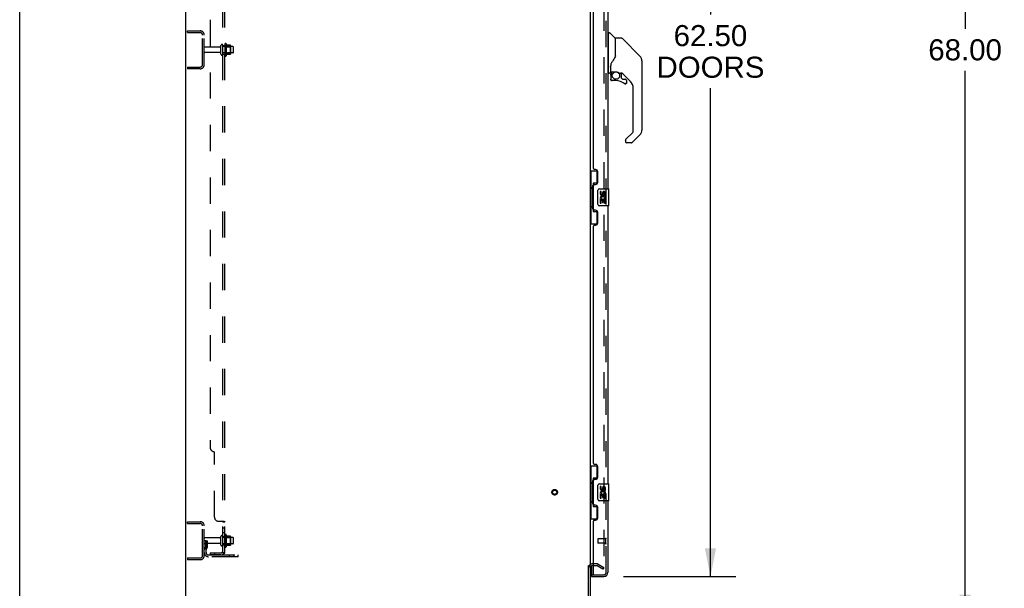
# Model space of a CAD drawing. Header units: inches. Extents: x 0 to 283, y 0 to 183.
# Tile 4 of 81: x 0 to 58, y 62 to 96. Entities that reach past the tile are written whole.
import ezdxf

# ---------------------------------------------------------------- set-up
doc = ezdxf.new("R2010")
doc.units = ezdxf.units.IN
doc.header["$LTSCALE"] = 15.583333
doc.header["$MEASUREMENT"] = 0
doc.linetypes.add('HIDDEN', pattern=[0.2, 0.1, -0.1])
doc.layers.get('0').update_dxf_attribs({"linetype": 'CONTINUOUS'})
for name, color, linetype in [('DEFAULT_2', 8, 'HIDDEN'), ('DIMENSIONS', 7, 'CONTINUOUS'), ('LEFTHAND_DOOR_ASSEMBLY', 7, 'CONTINUOUS'), ('RIGHTHAND_DOOR_ASSEMBLY', 7, 'CONTINUOUS'), ('SUBPANEL', 7, 'CONTINUOUS')]:
    doc.layers.add(name, color=color, linetype=linetype)
doc.styles.get("Standard").update_dxf_attribs({"font": 'arial.ttf'})
doc.dimstyles.new('DIMSTYLE_1', dxfattribs={"dimtxt": 1.25, "dimasz": 1.666667, "dimexe": 0.09, "dimexo": 0.07, "dimgap": 0.0375, "dimtad": 0, "dimtih": 1, "dimtoh": 1, "dimzin": 4, "dimdsep": 46, "dimtxsty": 'Standard', "dimblk": '_FILLED', "dimblk1": '_FILLED', "dimblk2": '_FILLED', "dimcen": 0.09, "dimadec": 3, "dimazin": 1, "dimtfac": 1, "dimtdec": 3, "dimtofl": 0, "dimtmove": 0, "dimatfit": 3, "dimldrblk": '_FILLED', "dimfxl": 0, "dimtolj": 1, "dimtzin": 4, "dimarcsym": 0})

# ---------------------------------------------------------------- blocks, each defined once
blk = doc.blocks.new('_FILLED')
at = {"color": 0, "linetype": 'ByBlock'}
blk.add_solid([(0, 0), (-1, 0.2), (-1, -0.2)], dxfattribs=at)
blk = doc.blocks.new('*D9')
at = {"layer": 'DIMENSIONS', "color": 2, "linetype": 'Continuous'}
for p, q in [((35.831, 125.006), (42.494, 125.006)), ((40.994, 125.006), (40.994, 95.849)), ((40.994, 62.506), (40.994, 91.474)), ((35.831, 62.506), (42.494, 62.506))]:
    blk.add_line(p, q, dxfattribs=at)
at = {"layer": 'DIMENSIONS', "color": 2, "linetype": 'Continuous', "xscale": 1.6666666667, "yscale": 1.6666666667, "zscale": 1.6666666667}
for p, rotation in [((40.994, 125.006), 90), ((40.994, 62.506), 270)]:
    blk.add_blockref('_FILLED', p, dxfattribs=dict(at, rotation=rotation))
at = {"layer": 'DIMENSIONS', "color": 2, "linetype": 'Continuous', "insert": (40.994, 95.224), "char_height": 1.25, "width": 6.39405, "attachment_point": 2, "line_spacing_factor": 0.9}
blk.add_mtext('62.50\\PDOORS', dxfattribs=at)
blk = doc.blocks.new('*D12')
at = {"layer": 'DIMENSIONS', "color": 2, "linetype": 'Continuous'}
for p, q in [((58.362, 127.756), (54.606, 127.756)), ((56.106, 127.756), (56.106, 95.006)), ((56.106, 59.756), (56.106, 92.506)), ((58.362, 59.756), (54.606, 59.756))]:
    blk.add_line(p, q, dxfattribs=at)
at = {"layer": 'DIMENSIONS', "color": 2, "linetype": 'Continuous', "xscale": 1.6666666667, "yscale": 1.6666666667, "zscale": 1.6666666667}
for p, rotation in [((56.106, 127.756), 90), ((56.106, 59.756), 270)]:
    blk.add_blockref('_FILLED', p, dxfattribs=dict(at, rotation=rotation))
at = {"layer": 'DIMENSIONS', "color": 2, "linetype": 'Continuous', "insert": (56.106, 94.381), "char_height": 1.25, "width": 4.36803, "attachment_point": 2, "line_spacing_factor": 0.9}
blk.add_mtext('68.00', dxfattribs=at)

msp = doc.modelspace()

# ---------------------------------------------------------------- linework, layer by layer
at = {"color": 7, "linetype": 'Continuous'}
for p, q in [((0, 0), (0, 183.333)), ((33.748, 63.152), (33.852, 63.152))]:
    msp.add_line(p, q, dxfattribs=at)
at = {"color": 3, "linetype": 'Continuous'}
for p, q in [((9.852, 59.86), (9.852, 127.652)), ((33.852, 124.308), (33.852, 63.204)), ((33.748, 60.003), (33.748, 63.164)), ((33.852, 63.152), (33.852, 60.003)), ((34.056, 63.152), (33.995, 63.152))]:
    msp.add_line(p, q, dxfattribs=at)
msp.add_arc((33.995, 63.01), 0.142, 90, 180, dxfattribs=at)
at = {"layer": 'DEFAULT_2', "color": 8, "linetype": 'HIDDEN'}
for p, q in [((34.665, 124.491), (34.665, 63.022)), ((9.956, 94.777), (9.956, 94.881)), ((9.956, 94.881), (10.71, 94.881)), ((9.956, 94.777), (10.71, 94.777)), ((10.852, 92.878), (10.852, 94.635)), ((10.956, 92.878), (10.956, 94.635)), ((12.181, 94.09), (12.181, 93.422)), ((12.251, 94.112), (12.251, 93.4)), ((11.884, 93.921), (10.986, 93.921)), ((11.884, 93.591), (10.986, 93.591)), ((11.946, 93.499), (11.946, 94.014)), ((12.056, 93.499), (12.056, 94.014)), ((12.651, 93.944), (12.056, 93.944)), ((12.651, 93.569), (12.056, 93.569)), ((12.201, 93.94), (12.181, 93.96)), ((12.201, 93.573), (12.181, 93.553)), ((12.201, 93.94), (12.201, 93.573)), ((12.201, 93.94), (12.497, 93.94)), ((12.201, 93.573), (12.497, 93.573)), ((12.507, 94.034), (12.279, 94.034)), ((12.497, 93.94), (12.517, 93.96)), ((12.497, 93.94), (12.497, 93.573)), ((12.497, 93.573), (12.517, 93.553)), ((12.517, 94.012), (12.517, 93.501)), ((12.681, 93.599), (12.681, 93.914)), ((12.507, 93.479), (12.279, 93.479)), ((9.956, 92.735), (9.956, 92.631)), ((9.956, 92.735), (10.71, 92.735)), ((10.71, 92.631), (9.956, 92.631)), ((9.956, 65.756), (10.71, 65.756)), ((9.956, 65.652), (9.956, 65.756)), ((9.956, 65.652), (10.71, 65.652)), ((10.852, 63.753), (10.852, 65.51)), ((10.956, 63.753), (10.956, 65.51)), ((11.946, 64.374), (11.946, 64.889)), ((12.056, 64.374), (12.056, 64.889)), ((12.181, 64.965), (12.181, 64.297)), ((12.251, 64.987), (12.251, 64.275)), ((12.507, 64.909), (12.279, 64.909)), ((12.517, 64.887), (12.517, 64.376)), ((11.06, 64.631), (10.956, 64.631)), ((11.884, 64.796), (10.986, 64.796)), ((11.884, 64.466), (10.986, 64.466)), ((11.044, 64.285), (10.996, 64.217)), ((11.046, 64.291), (11.046, 64.631)), ((11.046, 64.456), (11.15, 64.456)), ((11.06, 64.631), (11.15, 64.631)), ((11.06, 63.93), (11.06, 64.631)), ((11.15, 64.291), (11.15, 64.631)), ((12.651, 64.819), (12.056, 64.819)), ((12.651, 64.444), (12.056, 64.444)), ((12.201, 64.815), (12.181, 64.835)), ((12.201, 64.448), (12.181, 64.428)), ((12.201, 64.815), (12.497, 64.815)), ((12.201, 64.815), (12.201, 64.448)), ((12.201, 64.448), (12.497, 64.448)), ((12.507, 64.354), (12.279, 64.354)), ((12.497, 64.815), (12.517, 64.835)), ((12.497, 64.815), (12.497, 64.448)), ((12.497, 64.448), (12.517, 64.428)), ((12.681, 64.474), (12.681, 64.789)), ((11.129, 64.224), (11.08, 64.156)), ((11.203, 63.788), (12.956, 63.788)), ((12.453, 63.684), (12.453, 63.788)), ((12.709, 63.684), (12.709, 63.788)), ((12.956, 63.684), (12.956, 63.788)), ((9.956, 63.61), (10.71, 63.61)), ((9.956, 63.61), (9.956, 63.506)), ((10.71, 63.506), (9.956, 63.506)), ((12.956, 63.684), (11.203, 63.684)), ((34.257, 63.256), (33.995, 63.256)), ((34.056, 63.152), (34.257, 63.152)), ((34.613, 62.952), (34.273, 63.148)), ((34.325, 63.238), (34.665, 63.042)), ((34.665, 63.042), (34.613, 62.952)), ((34.64, 63.004), (34.642, 63.003))]:
    msp.add_line(p, q, dxfattribs=at)
for points in [[(34.648, 63.002), (34.647, 63.002), (34.645, 63.002), (34.643, 63.002), (34.642, 63.003)], [(34.665, 63.022), (34.665, 63.02), (34.664, 63.017), (34.664, 63.015), (34.663, 63.013), (34.662, 63.011), (34.661, 63.009), (34.66, 63.008), (34.658, 63.006), (34.657, 63.005), (34.655, 63.004), (34.653, 63.003), (34.651, 63.002), (34.649, 63.002), (34.648, 63.002)]]:
    msp.add_lwpolyline(points, dxfattribs=at)
for radius in [0.164, 0.124]:
    msp.add_circle((31.748, 67.506), radius, dxfattribs=at)
for centre, radius, start, end in [((10.71, 94.635), 0.246, 0, 90), ((10.71, 94.635), 0.142, 0, 90), ((12.22, 94.09), 0.0384, 34.44966, 180), ((11.651, 93.756), 0.698, 23.96793, 30.66313), ((10.986, 93.891), 0.03, 90, 180), ((10.986, 93.621), 0.03, 180, 270), ((11.884, 93.984), 0.0625, 270, 360), ((11.884, 93.529), 0.0625, 0, 90), ((12.001, 94.014), 0.055, 360, 180), ((12.001, 93.499), 0.055, 180, 0), ((12.298, 94.044), 0.01, 203.96793, 270), ((12.507, 94.024), 0.01, 5.19383, 90), ((12.376, 94.012), 0.141, 0, 5.20805), ((12.376, 93.501), 0.141, 354.79195, 360), ((12.651, 93.914), 0.03, 359.99999, 90), ((12.651, 93.599), 0.03, 270, 0.00001), ((12.22, 93.422), 0.0384, 180, 325.55034), ((11.651, 93.756), 0.698, 329.33687, 336.03207), ((12.298, 93.469), 0.01, 90, 156.03207), ((12.507, 93.489), 0.01, 270, 354.80617), ((10.71, 92.878), 0.246, 270, 360), ((10.71, 92.878), 0.142, 270, 360), ((10.71, 65.51), 0.246, 0, 90), ((10.71, 65.51), 0.142, 0, 90), ((12.001, 64.889), 0.055, 360, 180), ((12.22, 64.965), 0.0384, 34.44966, 180), ((11.651, 64.631), 0.698, 23.96793, 30.66313), ((12.298, 64.919), 0.01, 203.96793, 270), ((12.507, 64.899), 0.01, 5.19383, 90), ((12.376, 64.887), 0.141, 0, 5.20805), ((10.986, 64.766), 0.03, 90, 180), ((10.986, 64.496), 0.03, 180, 270), ((11.036, 64.291), 0.01, 324.24611, 360), ((11.036, 64.291), 0.114, 324.24611, 360), ((11.884, 64.859), 0.0625, 270, 360), ((11.884, 64.404), 0.0625, 0, 90), ((12.001, 64.374), 0.055, 180, 0), ((12.22, 64.297), 0.0384, 180, 325.55034), ((11.651, 64.631), 0.698, 329.33687, 336.03207), ((12.298, 64.344), 0.01, 90, 156.03207), ((12.507, 64.364), 0.01, 270, 354.80617), ((12.376, 64.376), 0.141, 354.79195, 360), ((12.651, 64.789), 0.03, 359.99999, 90), ((12.651, 64.474), 0.03, 270, 0.00001), ((10.71, 63.753), 0.246, 270, 360), ((10.71, 63.753), 0.142, 270, 360), ((11.164, 64.095), 0.208, 144.24611, 180), ((11.203, 63.93), 0.246, 180, 270), ((11.164, 64.095), 0.104, 144.24611, 180), ((11.203, 63.93), 0.142, 180, 270), ((33.995, 63.01), 0.246, 90, 180), ((34.257, 63.119), 0.137, 60, 90), ((34.257, 63.119), 0.033, 60, 90)]:
    msp.add_arc(centre, radius, start, end, dxfattribs=at)
at = {"layer": 'LEFTHAND_DOOR_ASSEMBLY', "color": 8, "linetype": 'HIDDEN'}
for p, q in [((34.806, 62.753), (34.806, 124.76)), ((34.306, 64.724), (34.306, 64.496)), ((34.763, 64.734), (34.316, 64.734)), ((34.763, 64.486), (34.316, 64.486)), ((34.763, 64.752), (34.763, 64.468)), ((34.076, 62.61), (34.664, 62.61))]:
    msp.add_line(p, q, dxfattribs=at)
at = {"layer": 'LEFTHAND_DOOR_ASSEMBLY', "color": 3, "linetype": 'Continuous'}
for p, q in [((34.91, 102.006), (34.91, 85.506)), ((34.056, 86.714), (34.056, 100.799)), ((34.176, 86.654), (34.116, 86.654)), ((34.306, 85.904), (34.306, 86.524)), ((34.056, 84.299), (34.056, 85.714)), ((34.116, 85.774), (34.176, 85.774)), ((34.176, 84.239), (34.116, 84.239)), ((34.91, 84.506), (34.91, 68.006)), ((34.306, 83.489), (34.306, 84.109)), ((34.056, 69.214), (34.056, 83.299)), ((34.116, 83.359), (34.176, 83.359)), ((34.176, 69.154), (34.116, 69.154)), ((34.306, 68.404), (34.306, 69.024)), ((34.056, 66.799), (34.056, 68.214)), ((34.116, 68.274), (34.176, 68.274)), ((34.176, 66.739), (34.116, 66.739)), ((34.91, 67.006), (34.91, 62.753)), ((34.306, 65.989), (34.306, 66.609)), ((34.056, 62.63), (34.056, 65.799)), ((34.116, 65.859), (34.176, 65.859)), ((33.931, 62.506), (34.664, 62.506))]:
    msp.add_line(p, q, dxfattribs=at)
at = {"layer": 'LEFTHAND_DOOR_ASSEMBLY', "color": 7, "linetype": 'Continuous'}
for p, q in [((34.95, 94.701), (34.91, 94.701)), ((34.95, 92.386), (34.95, 94.752)), ((34.958, 94.76), (35.012, 94.76)), ((35.335, 94.454), (35.04, 94.749)), ((35.343, 94.433), (35.343, 93.381)), ((35.351, 93.393), (35.351, 94.437)), ((35.712, 94.445), (35.359, 94.445)), ((35.768, 94.422), (36.811, 93.379)), ((36.505, 93.685), (36.505, 93.685)), ((36.811, 93.379), (36.546, 93.645)), ((35.351, 93.402), (35.33, 93.344)), ((36.878, 93.29), (36.878, 93.289)), ((36.926, 93.101), (36.926, 88.998)), ((34.95, 92.437), (34.91, 92.437)), ((35.028, 92.378), (34.958, 92.378)), ((35.068, 92.827), (35.068, 92.819)), ((35.068, 92.819), (35.068, 92.418)), ((35.068, 92.742), (35.069, 92.748)), ((35.068, 92.735), (35.068, 92.742)), ((35.069, 92.748), (35.07, 92.755)), ((35.07, 92.755), (35.071, 92.761)), ((35.071, 92.761), (35.072, 92.768)), ((35.077, 92.849), (35.076, 92.825)), ((35.076, 92.469), (35.076, 92.825)), ((35.095, 92.45), (35.391, 92.45)), ((35.195, 92.45), (35.129, 92.384)), ((35.135, 92.379), (35.133, 92.381)), ((35.137, 92.377), (35.135, 92.379)), ((35.587, 92.378), (35.663, 92.378)), ((35.702, 92.375), (35.702, 92.091)), ((36.241, 91.882), (35.746, 92.377)), ((35.072, 92.245), (35.072, 92.008)), ((35.074, 92.245), (35.083, 92.245)), ((35.083, 92.008), (35.074, 92.008)), ((35.387, 91.929), (35.151, 91.929)), ((35.705, 92.083), (35.777, 92.011)), ((35.785, 92.008), (35.938, 92.008)), ((36.015, 91.81), (36.006, 91.81)), ((36.015, 91.81), (36.014, 91.801)), ((36.017, 91.929), (36.017, 91.81)), ((35.947, 91.733), (35.938, 91.733)), ((36.414, 88.913), (36.414, 91.464)), ((35.96, 88.426), (36.391, 88.857)), ((35.942, 88.383), (35.942, 88.323)), ((36.303, 88.244), (36.021, 88.244)), ((36.811, 88.72), (36.359, 88.268)), ((33.852, 86.581), (34.293, 86.581)), ((33.891, 86.581), (33.891, 85.556)), ((34.256, 86.581), (34.256, 85.801)), ((33.87, 85.556), (33.992, 85.556)), ((33.87, 85.556), (33.87, 84.456)), ((33.992, 85.587), (33.992, 85.607)), ((33.992, 84.456), (33.992, 85.556)), ((34.256, 85.846), (34.029, 85.846)), ((34.029, 85.846), (34.029, 84.166)), ((34.315, 84.606), (34.315, 85.406)), ((34.415, 85.506), (34.955, 85.506)), ((34.516, 85.352), (34.453, 85.352)), ((34.453, 85.352), (34.453, 85.216)), ((34.516, 85.216), (34.516, 85.352)), ((34.97, 84.521), (34.97, 85.491)), ((34.471, 84.891), (34.453, 84.891)), ((34.453, 84.891), (34.453, 84.66)), ((34.506, 84.891), (34.533, 84.91)), ((34.506, 84.891), (34.767, 84.891)), ((34.516, 84.828), (34.581, 84.828)), ((34.516, 84.66), (34.516, 84.828)), ((34.581, 85.278), (34.581, 85.209)), ((34.581, 84.828), (34.581, 84.692)), ((34.642, 85.216), (34.642, 85.258)), ((34.642, 84.828), (34.704, 84.828)), ((34.642, 84.692), (34.642, 84.828)), ((34.697, 84.927), (34.754, 84.902)), ((34.704, 85.258), (34.704, 85.121)), ((34.704, 85.121), (34.767, 85.121)), ((34.704, 84.828), (34.704, 84.66)), ((34.767, 85.121), (34.767, 85.258)), ((34.767, 84.66), (34.767, 84.891)), ((33.87, 84.456), (33.992, 84.456)), ((33.891, 84.456), (33.891, 83.431)), ((33.992, 84.406), (33.992, 84.426)), ((34.029, 84.166), (34.256, 84.166)), ((34.256, 84.211), (34.256, 83.431)), ((34.955, 84.506), (34.415, 84.506)), ((34.453, 84.66), (34.516, 84.66)), ((34.581, 84.692), (34.642, 84.692)), ((34.704, 84.66), (34.767, 84.66)), ((33.852, 83.431), (34.293, 83.431)), ((33.852, 69.081), (34.293, 69.081)), ((33.891, 69.081), (33.891, 68.056)), ((34.256, 69.081), (34.256, 68.301)), ((33.87, 68.056), (33.992, 68.056)), ((33.87, 68.056), (33.87, 66.956)), ((33.992, 68.087), (33.992, 68.107)), ((33.992, 66.956), (33.992, 68.056)), ((34.256, 68.346), (34.029, 68.346)), ((34.029, 68.346), (34.029, 66.666)), ((34.315, 67.106), (34.315, 67.906)), ((34.415, 68.006), (34.955, 68.006)), ((34.516, 67.852), (34.453, 67.852)), ((34.453, 67.852), (34.453, 67.716)), ((34.516, 67.716), (34.516, 67.852)), ((34.97, 67.021), (34.97, 67.991)), ((34.471, 67.391), (34.453, 67.391)), ((34.453, 67.391), (34.453, 67.16)), ((34.506, 67.391), (34.533, 67.41)), ((34.506, 67.391), (34.767, 67.391)), ((34.516, 67.328), (34.581, 67.328)), ((34.516, 67.16), (34.516, 67.328)), ((34.581, 67.778), (34.581, 67.709)), ((34.581, 67.328), (34.581, 67.192)), ((34.642, 67.716), (34.642, 67.758)), ((34.642, 67.328), (34.704, 67.328)), ((34.642, 67.192), (34.642, 67.328)), ((34.697, 67.427), (34.754, 67.402)), ((34.704, 67.758), (34.704, 67.621)), ((34.704, 67.621), (34.767, 67.621)), ((34.704, 67.328), (34.704, 67.16)), ((34.767, 67.621), (34.767, 67.758)), ((34.767, 67.16), (34.767, 67.391)), ((33.87, 66.956), (33.992, 66.956)), ((33.891, 66.956), (33.891, 65.931)), ((33.992, 66.906), (33.992, 66.926)), ((34.029, 66.666), (34.256, 66.666)), ((34.256, 66.711), (34.256, 65.931)), ((34.955, 67.006), (34.415, 67.006)), ((34.453, 67.16), (34.516, 67.16)), ((34.581, 67.192), (34.642, 67.192)), ((34.704, 67.16), (34.767, 67.16)), ((33.852, 65.931), (34.293, 65.931)), ((33.931, 63.137), (33.931, 62.63)), ((33.931, 62.61), (34.076, 62.61)), ((33.931, 62.61), (33.931, 62.506))]:
    msp.add_line(p, q, dxfattribs=at)
for points in [[(35.768, 94.422), (35.76, 94.429), (35.752, 94.435), (35.743, 94.439), (35.733, 94.443), (35.723, 94.445), (35.712, 94.445)], [(35.343, 93.57), (35.345, 93.569), (35.348, 93.568), (35.35, 93.566), (35.351, 93.565), (35.351, 93.564), (35.351, 93.562)], [(35.129, 92.995), (35.118, 92.979), (35.103, 92.95), (35.091, 92.918), (35.082, 92.884), (35.077, 92.849)], [(35.33, 93.344), (35.3, 93.276), (35.263, 93.206), (35.221, 93.134), (35.174, 93.061), (35.129, 92.995)], [(36.918, 93.178), (36.911, 93.209), (36.897, 93.248), (36.88, 93.287), (36.858, 93.323), (36.832, 93.356), (36.811, 93.379)], [(35.072, 92.768), (35.073, 92.771), (35.074, 92.775), (35.075, 92.779), (35.076, 92.78)], [(35.074, 92.245), (35.075, 92.261), (35.076, 92.276), (35.079, 92.291), (35.084, 92.305), (35.089, 92.32), (35.095, 92.334), (35.103, 92.347), (35.111, 92.36), (35.121, 92.372), (35.131, 92.383)], [(35.137, 92.377), (35.127, 92.366), (35.118, 92.354), (35.11, 92.342), (35.103, 92.33), (35.097, 92.316), (35.092, 92.303), (35.088, 92.289), (35.085, 92.274), (35.084, 92.26), (35.083, 92.245)], [(35.133, 92.381), (35.132, 92.382), (35.132, 92.382), (35.131, 92.383), (35.131, 92.383)], [(35.391, 92.45), (35.394, 92.45), (35.408, 92.449), (35.421, 92.448), (35.434, 92.446), (35.446, 92.443), (35.458, 92.44), (35.47, 92.437), (35.48, 92.433), (35.49, 92.43), (35.5, 92.425), (35.508, 92.421), (35.516, 92.417), (35.524, 92.413), (35.53, 92.409), (35.537, 92.406), (35.542, 92.402), (35.547, 92.399), (35.552, 92.396), (35.56, 92.391)], [(35.56, 92.391), (35.563, 92.388), (35.567, 92.386), (35.57, 92.384), (35.572, 92.383), (35.575, 92.382), (35.578, 92.38), (35.582, 92.379), (35.586, 92.378)], [(35.151, 91.931), (35.142, 91.932), (35.133, 91.933), (35.125, 91.935), (35.117, 91.939), (35.11, 91.943), (35.103, 91.948), (35.096, 91.954), (35.091, 91.96), (35.086, 91.967), (35.082, 91.974), (35.078, 91.982), (35.076, 91.991), (35.074, 91.999), (35.074, 92.008)], [(35.083, 92.008), (35.083, 92), (35.085, 91.993), (35.087, 91.985), (35.09, 91.978), (35.093, 91.972), (35.098, 91.965), (35.103, 91.96), (35.108, 91.955), (35.115, 91.95), (35.121, 91.947), (35.128, 91.944), (35.136, 91.942), (35.143, 91.94), (35.151, 91.94)], [(35.151, 91.931), (35.151, 91.931), (35.151, 91.932), (35.151, 91.933), (35.151, 91.934), (35.151, 91.935), (35.151, 91.937), (35.151, 91.94)], [(35.938, 91.733), (35.929, 91.733), (35.92, 91.735), (35.912, 91.737), (35.904, 91.741), (35.896, 91.745), (35.889, 91.75)], [(35.895, 91.757), (35.901, 91.753), (35.908, 91.749), (35.915, 91.746), (35.922, 91.744), (35.93, 91.742), (35.937, 91.742), (35.945, 91.742), (35.953, 91.743), (35.96, 91.745), (35.967, 91.748), (35.974, 91.752), (35.98, 91.756), (35.986, 91.761), (35.991, 91.767), (35.995, 91.773), (35.999, 91.78), (36.002, 91.787), (36.004, 91.794), (36.006, 91.802), (36.006, 91.81)], [(36.014, 91.801), (36.013, 91.793), (36.01, 91.784), (36.007, 91.776), (36.003, 91.769), (35.998, 91.762), (35.992, 91.755), (35.986, 91.75), (35.979, 91.745), (35.971, 91.74), (35.963, 91.737), (35.955, 91.735), (35.947, 91.733)], [(35.96, 88.426), (35.959, 88.425), (35.958, 88.424), (35.957, 88.423), (35.957, 88.422), (35.956, 88.421), (35.955, 88.42)], [(34.029, 85.823), (34.03, 85.819), (34.03, 85.816), (34.031, 85.812), (34.032, 85.807), (34.034, 85.802), (34.036, 85.797), (34.038, 85.792), (34.041, 85.786), (34.045, 85.779), (34.049, 85.772), (34.053, 85.765), (34.058, 85.757), (34.063, 85.749), (34.065, 85.745)], [(34.315, 85.406), (34.316, 85.413), (34.316, 85.419), (34.317, 85.425), (34.318, 85.431), (34.32, 85.437), (34.322, 85.442)], [(34.065, 84.267), (34.063, 84.264), (34.058, 84.255), (34.053, 84.248), (34.049, 84.24), (34.045, 84.233), (34.041, 84.227), (34.038, 84.221), (34.036, 84.215), (34.034, 84.21), (34.032, 84.205), (34.031, 84.201), (34.03, 84.197), (34.03, 84.193), (34.029, 84.19)], [(34.322, 84.57), (34.32, 84.576), (34.318, 84.582), (34.317, 84.588), (34.316, 84.594), (34.316, 84.6), (34.315, 84.606)], [(34.029, 68.323), (34.03, 68.319), (34.03, 68.316), (34.031, 68.312), (34.032, 68.307), (34.034, 68.302), (34.036, 68.297), (34.038, 68.292), (34.041, 68.286), (34.045, 68.279), (34.049, 68.272), (34.053, 68.265), (34.058, 68.257), (34.063, 68.249), (34.065, 68.245)], [(34.315, 67.906), (34.316, 67.913), (34.316, 67.919), (34.317, 67.925), (34.318, 67.931), (34.32, 67.937), (34.322, 67.942)], [(34.065, 66.767), (34.063, 66.764), (34.058, 66.755), (34.053, 66.748), (34.049, 66.74), (34.045, 66.733), (34.041, 66.727), (34.038, 66.721), (34.036, 66.715), (34.034, 66.71), (34.032, 66.705), (34.031, 66.701), (34.03, 66.697), (34.03, 66.693), (34.029, 66.69)], [(34.322, 67.07), (34.32, 67.076), (34.318, 67.082), (34.317, 67.088), (34.316, 67.094), (34.316, 67.1), (34.315, 67.106)]]:
    msp.add_lwpolyline(points, dxfattribs=at)
msp.add_circle((35.387, 92.224), 0.217, dxfattribs=at)
for centre, radius, start, end in [((34.958, 94.752), 0.00787, 90, 180), ((35.012, 94.721), 0.0394, 45, 90), ((35.314, 94.433), 0.0295, 0, 45), ((35.332, 94.263), 0.0197, 306.99405, 360), ((35.359, 94.437), 0.00787, 90, 180), ((36.532, 93.101), 0.394, 20.94788, 45), ((36.532, 93.101), 0.394, 0, 11.2904), ((34.958, 92.386), 0.00787, 180, 270), ((35.028, 92.418), 0.0394, 270, 360), ((35.269, 92.245), 0.197, 135, 180), ((35.095, 92.469), 0.0197, 180, 270), ((35.663, 92.181), 0.197, 50.64978, 90), ((35.151, 92.008), 0.0787, 180, 270), ((35.387, 91.141), 0.787, 50.4788, 90), ((35.713, 92.091), 0.0118, 180, 225), ((35.785, 92.019), 0.0118, 225, 270), ((35.938, 91.81), 0.0787, 230.4788, 360), ((35.938, 91.929), 0.0787, 0, 90), ((35.824, 91.464), 0.591, 0, 45), ((36.336, 88.913), 0.0787, 315, 360), ((36.532, 88.998), 0.394, 315, 360), ((36.001, 88.383), 0.0591, 141.13263, 180), ((36.021, 88.323), 0.0787, 180, 270), ((36.303, 88.323), 0.0787, 270, 315), ((34.415, 85.406), 0.1, 90, 158.79459), ((34.673, 85.258), 0.0943, 68.69989, 167.43379), ((34.673, 85.258), 0.0943, 0, 68.67039), ((34.955, 85.491), 0.015, 0, 90), ((34.547, 85.216), 0.0943, 180, 360), ((34.607, 84.964), 0.154, 161.41988, 206.19629), ((34.61, 84.964), 0.157, 336.59665, 161.87913), ((34.61, 84.964), 0.157, 205.73705, 207.8532), ((34.547, 85.216), 0.0314, 180, 261.22946), ((34.61, 84.964), 0.0943, 336.59665, 215.11217), ((34.547, 85.221), 0.0362, 263.42855, 341.76278), ((34.673, 85.258), 0.0314, 0, 180.04847), ((34.415, 84.606), 0.1, 201.20502, 270), ((34.955, 84.521), 0.015, 270, 360), ((34.415, 67.906), 0.1, 90, 158.79459), ((34.673, 67.758), 0.0943, 68.69989, 167.43379), ((34.673, 67.758), 0.0314, 0, 180.04847), ((34.673, 67.758), 0.0943, 0, 68.67039), ((34.955, 67.991), 0.015, 0, 90), ((34.547, 67.716), 0.0943, 180, 360), ((34.607, 67.464), 0.154, 161.41988, 206.19629), ((34.61, 67.464), 0.157, 336.59665, 161.87913), ((34.61, 67.464), 0.157, 205.73705, 207.8532), ((34.547, 67.716), 0.0314, 180, 261.22946), ((34.61, 67.464), 0.0943, 336.59665, 215.11217), ((34.547, 67.721), 0.0362, 263.42855, 341.76278), ((34.415, 67.106), 0.1, 201.20502, 270), ((34.955, 67.021), 0.015, 270, 360), ((33.951, 62.63), 0.02, 180, 270), ((34.746, 62.896), 0.26, 267.39466, 270)]:
    msp.add_arc(centre, radius, start, end, dxfattribs=at)
at = {"layer": 'LEFTHAND_DOOR_ASSEMBLY', "color": 3, "linetype": 'Continuous'}
for centre, radius, start, end in [((34.116, 86.714), 0.06, 180, 270), ((34.176, 86.524), 0.13, 0, 90), ((34.176, 85.904), 0.13, 270, 360), ((34.116, 85.714), 0.06, 90, 180), ((34.116, 84.299), 0.06, 180, 270), ((34.176, 84.109), 0.13, 0, 90), ((34.116, 83.299), 0.06, 90, 180), ((34.176, 83.489), 0.13, 270, 360), ((34.116, 69.214), 0.06, 180, 270), ((34.176, 69.024), 0.13, 0, 90), ((34.176, 68.404), 0.13, 270, 360), ((34.116, 68.214), 0.06, 90, 180), ((34.116, 66.799), 0.06, 180, 270), ((34.176, 66.609), 0.13, 0, 90), ((34.116, 65.799), 0.06, 90, 180), ((34.176, 65.989), 0.13, 270, 360), ((34.076, 62.63), 0.02, 180, 270), ((34.664, 62.753), 0.246, 270, 360)]:
    msp.add_arc(centre, radius, start, end, dxfattribs=at)
at = {"layer": 'LEFTHAND_DOOR_ASSEMBLY', "color": 8, "linetype": 'HIDDEN'}
for centre, radius, start, end in [((34.316, 64.724), 0.01, 90, 180), ((34.316, 64.496), 0.01, 180, 270), ((34.785, 64.752), 0.0215, 0, 180), ((34.785, 64.468), 0.0215, 180, 360), ((34.664, 62.753), 0.142, 270, 360)]:
    msp.add_arc(centre, radius, start, end, dxfattribs=at)
at = {"layer": 'LEFTHAND_DOOR_ASSEMBLY', "color": 7, "linetype": 'Continuous'}
for centre, start_param, end_param in [((34.096, 85.597), 0.699287, 1.51401), ((34.096, 85.597), -4.655602, -3.84088), ((34.096, 84.416), 0.699287, 1.51401), ((34.096, 84.416), -4.655602, -3.84088), ((34.096, 68.097), 0.699287, 1.51401), ((34.096, 68.097), -4.655602, -3.84088), ((34.096, 66.916), 0.699287, 1.51401), ((34.096, 66.916), -4.655602, -3.84088)]:
    msp.add_ellipse(centre, major_axis=(0, 0.18), ratio=0.579493, start_param=start_param, end_param=end_param, dxfattribs=at)
at = {"layer": 'RIGHTHAND_DOOR_ASSEMBLY', "color": 8, "linetype": 'HIDDEN'}
for p, q in [((34.806, 62.753), (34.806, 124.76)), ((34.076, 62.61), (34.664, 62.61))]:
    msp.add_line(p, q, dxfattribs=at)
at = {"layer": 'RIGHTHAND_DOOR_ASSEMBLY', "color": 7, "linetype": 'Continuous'}
for centre, radius, start, end in [((36.532, 93.101), 0.394, 20.94788, 45), ((36.532, 93.101), 0.394, 6.14136, 8.06402), ((35.095, 92.469), 0.0197, 180, 270), ((36.532, 88.998), 0.394, 315, 360), ((36.021, 88.323), 0.0787, 188.98198, 270), ((36.303, 88.323), 0.0787, 270, 300)]:
    msp.add_arc(centre, radius, start, end, dxfattribs=at)
at = {"layer": 'RIGHTHAND_DOOR_ASSEMBLY', "color": 8, "linetype": 'HIDDEN'}
msp.add_arc((34.664, 62.753), 0.142, 270, 360, dxfattribs=at)
at = {"layer": 'SUBPANEL', "color": 8, "linetype": 'HIDDEN'}
for p, q in [((12.056, 63.913), (12.056, 123.6)), ((12.181, 63.913), (12.181, 123.6)), ((11.306, 117.35), (11.306, 70.163)), ((12.056, 94.006), (12.181, 94.006)), ((12.056, 93.506), (12.181, 93.506)), ((11.556, 66.038), (11.556, 69.913)), ((11.806, 65.788), (12.127, 65.788)), ((12.056, 65.752), (12.181, 65.752)), ((12.181, 65.755), (12.181, 65.754)), ((12.056, 65.391), (12.181, 65.391)), ((12.056, 65.11), (12.181, 65.11)), ((12.056, 64.881), (12.181, 64.881)), ((12.056, 64.381), (12.181, 64.381)), ((11.306, 63.913), (11.944, 63.913)), ((11.306, 63.913), (11.306, 63.788)), ((11.944, 63.788), (11.306, 63.788)), ((11.556, 63.913), (11.556, 63.788)), ((12.127, 63.874), (12.031, 63.953)), ((12.056, 63.913), (12.181, 63.913)), ((12.113, 63.913), (12.116, 63.912)), ((12.116, 63.912), (12.116, 63.912))]:
    msp.add_line(p, q, dxfattribs=at)
for points in [[(12.031, 65.788), (12.03, 65.786), (12.03, 65.784), (12.03, 65.782), (12.031, 65.781), (12.031, 65.779), (12.032, 65.778), (12.033, 65.776), (12.034, 65.775), (12.035, 65.773), (12.037, 65.772), (12.038, 65.77), (12.04, 65.769), (12.042, 65.768), (12.046, 65.765)], [(12.031, 65.788), (12.03, 65.786), (12.03, 65.784), (12.03, 65.782), (12.031, 65.781), (12.031, 65.779), (12.032, 65.778), (12.033, 65.776), (12.034, 65.775), (12.035, 65.773), (12.037, 65.772), (12.038, 65.77)], [(12.046, 65.765), (12.048, 65.764), (12.05, 65.762), (12.051, 65.761), (12.053, 65.759), (12.054, 65.758), (12.055, 65.757), (12.056, 65.755), (12.056, 65.754), (12.056, 65.752)], [(12.05, 65.762), (12.051, 65.761), (12.053, 65.759), (12.054, 65.758), (12.055, 65.757)], [(12.056, 65.755), (12.056, 65.754), (12.056, 65.752)], [(12.127, 65.788), (12.13, 65.786), (12.132, 65.784), (12.135, 65.782), (12.139, 65.781), (12.143, 65.779), (12.147, 65.777), (12.155, 65.774)], [(12.155, 65.774), (12.158, 65.772), (12.162, 65.771), (12.166, 65.769), (12.169, 65.767), (12.172, 65.765), (12.175, 65.763), (12.177, 65.761), (12.179, 65.759), (12.18, 65.757), (12.181, 65.755), (12.181, 65.754), (12.181, 65.752)], [(12.172, 65.765), (12.175, 65.763), (12.177, 65.761), (12.179, 65.759)], [(12.031, 63.953), (12.03, 63.953), (12.03, 63.952), (12.03, 63.951), (12.031, 63.95), (12.031, 63.949), (12.032, 63.948), (12.033, 63.947), (12.034, 63.945), (12.035, 63.943), (12.037, 63.942), (12.038, 63.94), (12.042, 63.936)], [(12.042, 63.936), (12.044, 63.934), (12.046, 63.932), (12.048, 63.93), (12.05, 63.927), (12.051, 63.925), (12.053, 63.923), (12.054, 63.92), (12.055, 63.918), (12.056, 63.916), (12.056, 63.914), (12.056, 63.913)], [(12.053, 63.935), (12.052, 63.935), (12.052, 63.936), (12.052, 63.936), (12.052, 63.935), (12.053, 63.935), (12.053, 63.935), (12.053, 63.935), (12.054, 63.935), (12.054, 63.934), (12.054, 63.934), (12.055, 63.934), (12.055, 63.933), (12.056, 63.933)], [(12.116, 63.912), (12.116, 63.912), (12.116, 63.912), (12.115, 63.913), (12.115, 63.913), (12.114, 63.913), (12.114, 63.913), (12.113, 63.913), (12.112, 63.913), (12.112, 63.913), (12.111, 63.913), (12.11, 63.913), (12.11, 63.913), (12.109, 63.914), (12.108, 63.914), (12.107, 63.914), (12.107, 63.914), (12.106, 63.914), (12.105, 63.914), (12.104, 63.915), (12.104, 63.915), (12.103, 63.915), (12.102, 63.915), (12.101, 63.915), (12.1, 63.916), (12.099, 63.916), (12.099, 63.916), (12.098, 63.916), (12.097, 63.917), (12.096, 63.917), (12.095, 63.917), (12.094, 63.917), (12.093, 63.918), (12.092, 63.918), (12.091, 63.918), (12.09, 63.919), (12.089, 63.919), (12.088, 63.919), (12.087, 63.919), (12.087, 63.92), (12.086, 63.92), (12.084, 63.921), (12.083, 63.921), (12.082, 63.921), (12.081, 63.922), (12.08, 63.922), (12.079, 63.922), (12.078, 63.923), (12.077, 63.923), (12.076, 63.924), (12.075, 63.924), (12.074, 63.925), (12.073, 63.925), (12.072, 63.925), (12.071, 63.926), (12.07, 63.926), (12.069, 63.927), (12.068, 63.927), (12.067, 63.927), (12.067, 63.928), (12.066, 63.928), (12.065, 63.929), (12.064, 63.929), (12.063, 63.929), (12.062, 63.93), (12.062, 63.93), (12.061, 63.931), (12.06, 63.931), (12.059, 63.931), (12.059, 63.932), (12.058, 63.932), (12.057, 63.933), (12.057, 63.933), (12.056, 63.933), (12.055, 63.934), (12.055, 63.934), (12.054, 63.934), (12.054, 63.935), (12.053, 63.935), (12.053, 63.935), (12.053, 63.935)], [(12.127, 63.874), (12.13, 63.876), (12.132, 63.879), (12.135, 63.881), (12.139, 63.883), (12.143, 63.885), (12.147, 63.887), (12.151, 63.889)], [(12.151, 63.889), (12.158, 63.892), (12.162, 63.894), (12.166, 63.895), (12.169, 63.897), (12.172, 63.899), (12.175, 63.901), (12.177, 63.903), (12.179, 63.905), (12.18, 63.907), (12.181, 63.909), (12.181, 63.911), (12.181, 63.913)]]:
    msp.add_lwpolyline(points, dxfattribs=at)
for centre, radius, start, end in [((11.556, 70.163), 0.25, 180, 270), ((11.806, 66.038), 0.25, 180, 270), ((11.944, 64.025), 0.237, 270, 360), ((11.944, 64.025), 0.112, 270, 360)]:
    msp.add_arc(centre, radius, start, end, dxfattribs=at)

# ---------------------------------------------------------------- dimensions: what is measured, and where the dimension line sits
at = {"layer": 'DIMENSIONS', "color": 2, "linetype": 'Continuous'}
dim = msp.add_linear_dim(base=(56.106, 59.756), p1=(58.432, 127.756), p2=(58.432, 59.756), angle=270, dimstyle='DIMSTYLE_1', dxfattribs=at)
dim.commit()
dim.dimension.update_dxf_attribs({"geometry": '*D12', "text_midpoint": (56.096, 93.749), "dimtype": 160})
dim = msp.add_linear_dim(base=(40.994, 62.506), p1=(35.761, 125.006), p2=(35.761, 62.506), angle=270, text='<>\\PDOORS', dimstyle='DIMSTYLE_1', dxfattribs=at)
dim.commit()
dim.dimension.update_dxf_attribs({"geometry": '*D9', "text_midpoint": (40.994, 93.661), "dimtype": 160})

doc.saveas('drawing.dxf')
